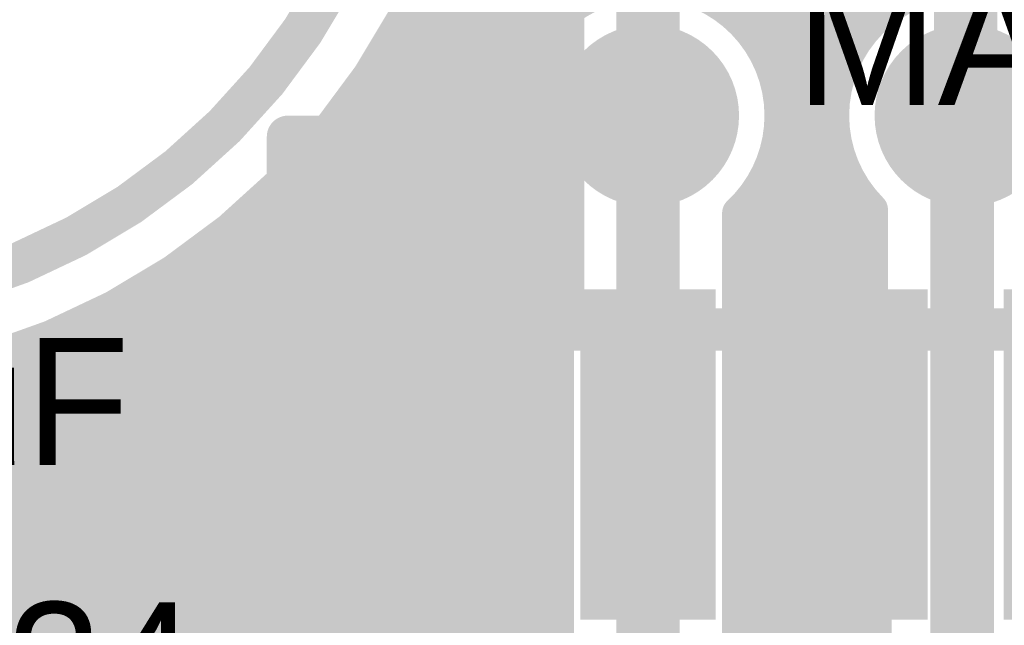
# Model space of a CAD drawing. Extents: x 7.17 to 14.1, y 4 to 11.75.
# Tile 18 of 189: x 8.05 to 8.28, y 6.52 to 6.66. Entities that reach past the tile are written whole.
import ezdxf

# ---------------------------------------------------------------- set-up
doc = ezdxf.new("R2010")
doc.units = 0
doc.layers.get('0').update_dxf_attribs({"linetype": 'CONTINUOUS'})
for name, color, linetype in [('BOTTOMLAYER', 5, 'CONTINUOUS'), ('BOTTOMSOLDER', 6, 'CONTINUOUS'), ('KEEPOUTLAYER', 6, 'CONTINUOUS'), ('MECHANICAL1', 6, 'CONTINUOUS'), ('TOPLAYER', 1, 'CONTINUOUS'), ('TOPOVERLAY', 2, 'CONTINUOUS'), ('TOPPASTE', 8, 'CONTINUOUS'), ('TOPSOLDER', 216, 'CONTINUOUS')]:
    doc.layers.add(name, color=color, linetype=linetype)

# ---------------------------------------------------------------- blocks, each defined once
blk = doc.blocks.new('0603_80')
at = {"layer": 'MECHANICAL1', "const_width": 0.01}
for points in [[(0.059468, 0.015748), (-0.000531, 0.015748)], [(-0.000531, -0.014252), (-0.000531, 0.015748)], [(0.059468, -0.014252), (0.059468, 0.015748)], [(0.059468, -0.014252), (-0.000531, -0.014252)]]:
    blk.add_lwpolyline(points, dxfattribs=at)
at = {"layer": 'MECHANICAL1', "const_width": 0.005}
for points in [[(-0.003031, 0.015748, 1), (0.001969, 0.015748, 1)], [(-0.003031, 0.015748, 1), (0.001969, 0.015748, 1)], [(0.056968, 0.015748, 1), (0.061968, 0.015748, 1)], [(0.056968, 0.015748, 1), (0.061968, 0.015748, 1)], [(-0.003031, -0.014252, 1), (0.001969, -0.014252, 1)], [(-0.003031, -0.014252, 1), (0.001969, -0.014252, 1)], [(0.056968, -0.014252, 1), (0.061968, -0.014252, 1)], [(0.056968, -0.014252, 1), (0.061968, -0.014252, 1)]]:
    blk.add_lwpolyline(points, format="xyb", close=True, dxfattribs=at)
at = {"layer": 'TOPLAYER'}
for points in [[(-0.015, -0.015), (0.015, -0.015), (-0.015, 0.015), (0.015, 0.015)], [(0.045, -0.015), (0.075, -0.015), (0.045, 0.015), (0.075, 0.015)]]:
    blk.add_solid(points, dxfattribs=at)
at = {"layer": 'TOPOVERLAY', "const_width": 0.01}
for points in [[(0.09, 0.03), (-0.03, 0.03)], [(-0.03, 0), (-0.03, 0.03)], [(0.09, -0.03), (0.09, 0.03)], [(-0.03, -0.03), (-0.03, 0)], [(0.09, -0.03), (-0.03, -0.03)]]:
    blk.add_lwpolyline(points, dxfattribs=at)
at = {"layer": 'TOPOVERLAY', "const_width": 0.005}
for points in [[(-0.0325, 0.03, 1), (-0.0275, 0.03, 1)], [(-0.0325, 0.03, 1), (-0.0275, 0.03, 1)], [(0.0875, 0.03, 1), (0.0925, 0.03, 1)], [(0.0875, 0.03, 1), (0.0925, 0.03, 1)], [(-0.0325, 0, 1), (-0.0275, 0, 1)], [(-0.0325, 0, 1), (-0.0275, 0, 1)], [(-0.0325, -0.03, 1), (-0.0275, -0.03, 1)], [(-0.0325, -0.03, 1), (-0.0275, -0.03, 1)], [(0.0875, -0.03, 1), (0.0925, -0.03, 1)], [(0.0875, -0.03, 1), (0.0925, -0.03, 1)]]:
    blk.add_lwpolyline(points, format="xyb", close=True, dxfattribs=at)
at = {"layer": 'TOPPASTE'}
for points in [[(-0.015, -0.015), (0.015, -0.015), (-0.015, 0.015), (0.015, 0.015)], [(0.045, -0.015), (0.075, -0.015), (0.045, 0.015), (0.075, 0.015)]]:
    blk.add_solid(points, dxfattribs=at)
at = {"layer": 'TOPSOLDER'}
for points in [[(-0.019, -0.019), (0.019, -0.019), (-0.019, 0.019), (0.019, 0.019)], [(0.041, -0.019), (0.079, -0.019), (0.041, 0.019), (0.079, 0.019)]]:
    blk.add_solid(points, dxfattribs=at)
blk = doc.blocks.new('SO_16_82')
at = {"layer": 'MECHANICAL1', "const_width": 0.01}
for points in [[(0.18, -0.37), (0.18, 0.02)], [(0.209, -0.3), (0.179, -0.3)], [(0.209, -0.35), (0.179, -0.35)], [(0.18, -0.37), (0.03, -0.37)]]:
    blk.add_lwpolyline(points, dxfattribs=at)
at = {"layer": 'MECHANICAL1', "const_width": 0.005}
for points in [[(0.1765, -0.3, 1), (0.1815, -0.3, 1)], [(0.2065, -0.3, 1), (0.2115, -0.3, 1)], [(0.1765, -0.35, 1), (0.1815, -0.35, 1)], [(0.2065, -0.35, 1), (0.2115, -0.35, 1)], [(0.1775, -0.37, 1), (0.1825, -0.37, 1)], [(0.1775, -0.37, 1), (0.1825, -0.37, 1)]]:
    blk.add_lwpolyline(points, format="xyb", close=True, dxfattribs=at)
at = {"layer": 'TOPLAYER'}
for points in [[(0.1745, -0.312), (0.2445, -0.312), (0.1745, -0.288), (0.2445, -0.288)], [(0.1745, -0.362), (0.2445, -0.362), (0.1745, -0.338), (0.2445, -0.338)]]:
    blk.add_solid(points, dxfattribs=at)
at = {"layer": 'TOPOVERLAY', "const_width": 0.01}
blk.add_lwpolyline([(0.255, -0.375), (-0.045, -0.375)], dxfattribs=at)
at = {"layer": 'TOPPASTE'}
for points in [[(0.1745, -0.312), (0.2445, -0.312), (0.1745, -0.288), (0.2445, -0.288)], [(0.1745, -0.362), (0.2445, -0.362), (0.1745, -0.338), (0.2445, -0.338)]]:
    blk.add_solid(points, dxfattribs=at)
at = {"layer": 'TOPSOLDER'}
for points in [[(0.1705, -0.266), (0.2485, -0.266), (0.1705, -0.234), (0.2485, -0.234)], [(0.1705, -0.316), (0.2485, -0.316), (0.1705, -0.284), (0.2485, -0.284)], [(0.1705, -0.366), (0.2485, -0.366), (0.1705, -0.334), (0.2485, -0.334)]]:
    blk.add_solid(points, dxfattribs=at)

msp = doc.modelspace()

# ---------------------------------------------------------------- linework, layer by layer
at = {"layer": 'BOTTOMLAYER'}
for points, const_width in [([(7.331425, 5.8465), (8.588294, 7.103369)], 0.008), ([(7.338496, 5.8465), (8.595365, 7.103369)], 0.008), ([(7.345567, 5.8465), (8.602436, 7.103369)], 0.008), ([(7.907978, 6.40184), (8.609507, 7.103369)], 0.008), ([(8.132604, 6.65475), (8.581223, 7.103369)], 0.008), ([(8.213782, 6.665217), (8.651934, 7.103369)], 0.008), ([(8.217541, 6.661905), (8.659005, 7.103369)], 0.008), ([(8.220735, 6.658028), (8.666076, 7.103369)], 0.008), ([(8.223337, 6.653558), (8.673147, 7.103369)], 0.008), ([(8.22526, 6.648411), (8.680218, 7.103369)], 0.008), ([(8.226313, 6.642393), (8.687289, 7.103369)], 0.008), ([(8.156879, 6.756013), (8.249174, 6.663718)], 0.008), ([(8.157317, 6.748503), (8.245682, 6.660138)], 0.008), ([(8.157421, 6.741329), (8.242762, 6.655987)], 0.008), ([(8.157231, 6.734447), (8.240467, 6.651212)], 0.008), ([(8.156781, 6.727826), (8.238921, 6.645686)], 0.008), ([(8.149763, 6.692417), (8.176568, 6.665613)], 0.008), ([(8.148002, 6.687108), (8.172733, 6.662376)], 0.008), ([(8.146096, 6.681942), (8.169464, 6.658575)], 0.008), ([(8.144053, 6.676915), (8.16678, 6.654187)], 0.008), ([(8.141877, 6.672019), (8.164758, 6.649138)], 0.008), ([(8.139573, 6.667252), (8.163572, 6.643253)], 0.008), ([(8.137147, 6.662607), (8.163645, 6.636109)], 0.008), ([(8.1346, 6.658083), (8.166689, 6.625994)], 0.008), ([(8.222681, 6.654855), (8.238416, 6.63912)], 0.008), ([(7.917093, 6.403884), (8.166213, 6.653004)], 0.008), ([(8.131937, 6.653675), (8.173404, 6.612208)], 0.008), ([(8.12916, 6.649381), (8.173404, 6.605137)], 0.008), ([(8.226007, 6.635016), (8.239604, 6.648613)], 0.008), ([(8.126271, 6.645199), (8.173404, 6.598066)], 0.008), ([(7.924281, 6.404), (8.163577, 6.643296)], 0.008), ([(8.194904, 6.445), (8.194904, 6.64)], 0.015), ([(8.2261, 6.644365), (8.239828, 6.630638)], 0.008), ([(8.269071, 6.639167), (8.269904, 6.64)], 0.015), ([(8.269071, 6.474167), (8.269071, 6.639167)], 0.015), ([(8.123271, 6.641127), (8.173404, 6.590995)], 0.008), ([(8.222002, 6.62394), (8.238406, 6.640343)], 0.008), ([(7.931352, 6.404), (8.163625, 6.636274)], 0.008), ([(8.120164, 6.637164), (8.173404, 6.583924)], 0.008), ([(8.226272, 6.637122), (8.247571, 6.615823)], 0.008), ([(8.116949, 6.633308), (8.173404, 6.576852)], 0.008), ([(8.216404, 6.61127), (8.239006, 6.633872)], 0.008), ([(8.225144, 6.631179), (8.247571, 6.608752)], 0.008), ([(7.938423, 6.404), (8.164883, 6.63046)], 0.008), ([(8.113627, 6.629558), (8.173404, 6.569781)], 0.008), ([(8.216404, 6.604199), (8.240614, 6.628409)], 0.008), ([(7.945494, 6.404), (8.166958, 6.625464)], 0.008), ([(8.1102, 6.625914), (8.173404, 6.56271)], 0.008), ([(8.223165, 6.626087), (8.247571, 6.601681)], 0.008), ([(8.106667, 6.622376), (8.173404, 6.555639)], 0.008), ([(8.216404, 6.597128), (8.242959, 6.623683)], 0.008), ([(8.220517, 6.621664), (8.247571, 6.59461)], 0.008), ([(7.952565, 6.404), (8.169687, 6.621122)], 0.008), ([(8.216404, 6.590057), (8.245923, 6.619576)], 0.008), ([(7.959636, 6.404), (8.172999, 6.617363)], 0.008), ([(8.103028, 6.618944), (8.173404, 6.548568)], 0.008), ([(8.173404, 6.445), (8.173404, 6.616978)], 0.008), ([(8.216404, 6.453906), (8.216404, 6.616978)], 0.008), ([(8.21728, 6.617829), (8.247571, 6.587539)], 0.008), ([(8.247571, 6.497189), (8.247571, 6.617785)], 0.008), ([(8.099284, 6.615617), (8.173404, 6.541497)], 0.008), ([(8.095433, 6.612397), (8.173404, 6.534426)], 0.008), ([(8.216404, 6.582986), (8.247571, 6.614153)], 0.008), ([(7.966707, 6.404), (8.173404, 6.610697)], 0.008), ([(8.216404, 6.611635), (8.247571, 6.580468)], 0.008), ([(8.091475, 6.609284), (8.173404, 6.527355)], 0.008), ([(8.087409, 6.606279), (8.173404, 6.520284)], 0.008), ([(8.216404, 6.575915), (8.247571, 6.607082)], 0.008), ([(7.973778, 6.404), (8.173404, 6.603626)], 0.008), ([(8.083232, 6.603384), (8.173404, 6.513212)], 0.008), ([(8.216404, 6.604563), (8.247571, 6.573396)], 0.008), ([(8.078944, 6.600601), (8.173404, 6.506141)], 0.008), ([(7.324354, 5.8465), (8.077654, 6.5998)], 0.008), ([(8.216404, 6.568844), (8.247571, 6.600011)], 0.008), ([(7.980849, 6.404), (8.173404, 6.596555)], 0.008), ([(8.074542, 6.597933), (8.173404, 6.49907)], 0.008), ([(8.216404, 6.597492), (8.247571, 6.566325)], 0.008), ([(8.070023, 6.59538), (8.173404, 6.491999)], 0.008), ([(7.317283, 5.8465), (8.062133, 6.59135)], 0.008), ([(8.065385, 6.592948), (8.173404, 6.484928)], 0.008), ([(8.216404, 6.561773), (8.247571, 6.59294)], 0.008), ([(7.98792, 6.404), (8.173404, 6.589484)], 0.008), ([(8.060623, 6.590638), (8.173404, 6.477857)], 0.008), ([(8.216404, 6.590421), (8.247571, 6.559254)], 0.008), ([(8.055734, 6.588456), (8.173404, 6.470786)], 0.008), ([(7.310212, 5.8465), (8.049742, 6.586031)], 0.008), ([(8.045555, 6.584493), (8.173404, 6.456644)], 0.008), ([(8.050713, 6.586405), (8.173404, 6.463715)], 0.008), ([(8.216404, 6.554702), (8.247571, 6.585869)], 0.008), ([(7.994992, 6.404), (8.173404, 6.582413)], 0.008), ([(8.040252, 6.582724), (8.173404, 6.449573)], 0.008), ([(8.216404, 6.58335), (8.247571, 6.552183)], 0.008), ([(8.034799, 6.581107), (8.17357, 6.442336)], 0.008), ([(8.023401, 6.578362), (8.197763, 6.404)], 0.008), ([(8.029185, 6.57965), (8.204834, 6.404)], 0.008), ([(8.216404, 6.54763), (8.247571, 6.578797)], 0.008), ([(7.984263, 6.575074), (8.155337, 6.404)], 0.008), ([(7.99829, 6.575189), (8.169479, 6.404)], 0.008), ([(8.002063, 6.404), (8.173404, 6.575341)], 0.008), ([(8.004899, 6.575651), (8.17655, 6.404)], 0.008), ([(8.011273, 6.576348), (8.183621, 6.404)], 0.008), ([(8.017435, 6.577257), (8.190692, 6.404)], 0.008), ([(8.216404, 6.576279), (8.247571, 6.545112)], 0.008), ([(7.991422, 6.574986), (8.162408, 6.404)], 0.008), ([(8.216404, 6.540559), (8.247571, 6.571726)], 0.008), ([(8.009134, 6.404), (8.173404, 6.56827)], 0.008), ([(8.216404, 6.569208), (8.247571, 6.538041)], 0.008), ([(8.216404, 6.533488), (8.247571, 6.564655)], 0.008), ([(8.016205, 6.404), (8.173404, 6.561199)], 0.008), ([(8.216404, 6.562137), (8.247571, 6.53097)], 0.008), ([(8.216404, 6.526417), (8.247571, 6.557584)], 0.008), ([(8.023276, 6.404), (8.173404, 6.554128)], 0.008), ([(8.216404, 6.555066), (8.247571, 6.523899)], 0.008), ([(8.216404, 6.519346), (8.247571, 6.550513)], 0.008), ([(8.216404, 6.547995), (8.247571, 6.516828)], 0.008), ([(8.030347, 6.404), (8.173404, 6.547057)], 0.008), ([(8.216404, 6.512275), (8.247571, 6.543442)], 0.008), ([(8.216404, 6.540923), (8.247571, 6.509756)], 0.008), ([(8.037418, 6.404), (8.173404, 6.539986)], 0.008), ([(8.216404, 6.505204), (8.247571, 6.536371)], 0.008), ([(8.216404, 6.533852), (8.247571, 6.502685)], 0.008), ([(8.044489, 6.404), (8.173404, 6.532915)], 0.008), ([(8.216404, 6.498133), (8.247571, 6.5293)], 0.008), ([(8.216404, 6.526781), (8.246771, 6.496415)], 0.008), ([(8.05156, 6.404), (8.173404, 6.525844)], 0.008), ([(8.216404, 6.491062), (8.247571, 6.522229)], 0.008), ([(8.216404, 6.51971), (8.243522, 6.492592)], 0.008), ([(8.058631, 6.404), (8.173404, 6.518773)], 0.008)]:
    msp.add_lwpolyline(points, dxfattribs=dict(at, const_width=const_width))
for points, const_width in [([(8.157425, 6.7425, 1), (7.822383, 6.7425, 1)], 0.008), ([(8.174568, 6.665613, 1), (8.178568, 6.665613, 1)], 0.004), ([(8.211782, 6.665217, 1), (8.215782, 6.665217, 1)], 0.004), ([(8.247174, 6.663718, 1), (8.251174, 6.663718, 1)], 0.004), ([(8.135147, 6.662607, 1), (8.139147, 6.662607, 1)], 0.004), ([(8.170733, 6.662376, 1), (8.174733, 6.662376, 1)], 0.004), ([(8.215541, 6.661905, 1), (8.219541, 6.661905, 1)], 0.004), ([(8.243682, 6.660138, 1), (8.247682, 6.660138, 1)], 0.004), ([(8.1326, 6.658083, 1), (8.1366, 6.658083, 1)], 0.004), ([(8.167464, 6.658575, 1), (8.171463, 6.658575, 1)], 0.004), ([(8.218735, 6.658028, 1), (8.222735, 6.658028, 1)], 0.004), ([(8.130603, 6.65475, 1), (8.134604, 6.65475, 1)], 0.004), ([(8.16478, 6.654187, 1), (8.16878, 6.654187, 1)], 0.004), ([(8.220681, 6.654855, 1), (8.224681, 6.654855, 1)], 0.004), ([(8.240762, 6.655987, 1), (8.244762, 6.655987, 1)], 0.004), ([(8.129937, 6.653675, 1), (8.133937, 6.653675, 1)], 0.004), ([(8.164214, 6.653004, 1), (8.168214, 6.653004, 1)], 0.004), ([(8.221337, 6.653558, 1), (8.225337, 6.653558, 1)], 0.004), ([(8.238467, 6.651212, 1), (8.242467, 6.651212, 1)], 0.004), ([(8.12716, 6.649381, 1), (8.13116, 6.649381, 1)], 0.004), ([(8.162759, 6.649138, 1), (8.166759, 6.649138, 1)], 0.004), ([(8.22326, 6.648411, 1), (8.22726, 6.648411, 1)], 0.004), ([(8.237604, 6.648613, 1), (8.241604, 6.648613, 1)], 0.004), ([(8.12427, 6.645199, 1), (8.12827, 6.645199, 1)], 0.004), ([(8.236921, 6.645686, 1), (8.240921, 6.645686, 1)], 0.004), ([(8.161572, 6.643253, 1), (8.165572, 6.643253, 1)], 0.004), ([(8.161577, 6.643296, 1), (8.165577, 6.643296, 1)], 0.004), ([(8.191154, 6.64, 1), (8.198654, 6.64, 1)], 0.0075), ([(8.2241, 6.644365, 1), (8.2281, 6.644365, 1)], 0.004), ([(8.265321, 6.639167, 1), (8.272821, 6.639167, 1)], 0.0075), ([(8.265321, 6.639167, 1), (8.272821, 6.639167, 1)], 0.0075), ([(8.266154, 6.64, 1), (8.273654, 6.64, 1)], 0.0075), ([(8.121271, 6.641127, 1), (8.125271, 6.641127, 1)], 0.004), ([(8.224313, 6.642393, 1), (8.228313, 6.642393, 1)], 0.004), ([(8.236406, 6.640343, 1), (8.240406, 6.640343, 1)], 0.004), ([(8.224404, 6.64, 1), (8.228404, 6.64, 1)], 0.004), ([(8.224404, 6.64, 1), (8.228404, 6.64, 1)], 0.004), ([(8.236416, 6.63912, 1), (8.240416, 6.63912, 1)], 0.004), ([(8.118164, 6.637164, 1), (8.122164, 6.637164, 1)], 0.004), ([(8.161625, 6.636274, 1), (8.165625, 6.636274, 1)], 0.004), ([(8.161645, 6.636109, 1), (8.165645, 6.636109, 1)], 0.004), ([(8.224272, 6.637122, 1), (8.228272, 6.637122, 1)], 0.004), ([(8.114949, 6.633308, 1), (8.118949, 6.633308, 1)], 0.004), ([(8.224007, 6.635016, 1), (8.228007, 6.635016, 1)], 0.004), ([(8.237006, 6.633872, 1), (8.241006, 6.633872, 1)], 0.004), ([(8.223144, 6.631179, 1), (8.227144, 6.631179, 1)], 0.004), ([(8.111627, 6.629558, 1), (8.115627, 6.629558, 1)], 0.004), ([(8.162883, 6.63046, 1), (8.166883, 6.63046, 1)], 0.004), ([(8.237827, 6.630638, 1), (8.241827, 6.630638, 1)], 0.004), ([(8.238614, 6.628409, 1), (8.242614, 6.628409, 1)], 0.004), ([(8.1082, 6.625914, 1), (8.1122, 6.625914, 1)], 0.004), ([(8.164689, 6.625994, 1), (8.168689, 6.625994, 1)], 0.004), ([(8.164958, 6.625464, 1), (8.168958, 6.625464, 1)], 0.004), ([(8.220002, 6.62394, 1), (8.224002, 6.62394, 1)], 0.004), ([(8.221165, 6.626087, 1), (8.225165, 6.626087, 1)], 0.004), ([(8.104667, 6.622376, 1), (8.108667, 6.622376, 1)], 0.004), ([(8.218517, 6.621664, 1), (8.222517, 6.621664, 1)], 0.004), ([(8.240959, 6.623683, 1), (8.244959, 6.623683, 1)], 0.004), ([(8.167687, 6.621122, 1), (8.171687, 6.621122, 1)], 0.004), ([(8.243923, 6.619576, 1), (8.247923, 6.619576, 1)], 0.004), ([(8.101028, 6.618944, 1), (8.105028, 6.618944, 1)], 0.004), ([(8.170999, 6.617363, 1), (8.174999, 6.617363, 1)], 0.004), ([(8.171404, 6.616978, 1), (8.175404, 6.616978, 1)], 0.004), ([(8.171404, 6.616978, 1), (8.175404, 6.616978, 1)], 0.004), ([(8.214404, 6.616978, 1), (8.218404, 6.616978, 1)], 0.004), ([(8.214404, 6.616978, 1), (8.218404, 6.616978, 1)], 0.004), ([(8.21528, 6.617829, 1), (8.21928, 6.617829, 1)], 0.004), ([(8.245571, 6.617785, 1), (8.249571, 6.617785, 1)], 0.004), ([(8.245571, 6.617785, 1), (8.249571, 6.617785, 1)], 0.004), ([(8.097284, 6.615617, 1), (8.101284, 6.615617, 1)], 0.004), ([(8.245571, 6.615823, 1), (8.249571, 6.615823, 1)], 0.004), ([(8.093433, 6.612397, 1), (8.097433, 6.612397, 1)], 0.004), ([(8.245571, 6.614153, 1), (8.249571, 6.614153, 1)], 0.004), ([(8.171404, 6.612208, 1), (8.175404, 6.612208, 1)], 0.004), ([(8.171404, 6.610697, 1), (8.175404, 6.610697, 1)], 0.004), ([(8.214404, 6.611635, 1), (8.218404, 6.611635, 1)], 0.004), ([(8.214404, 6.61127, 1), (8.218404, 6.61127, 1)], 0.004), ([(8.089475, 6.609284, 1), (8.093475, 6.609284, 1)], 0.004), ([(8.245571, 6.608752, 1), (8.249571, 6.608752, 1)], 0.004), ([(8.085409, 6.606279, 1), (8.089409, 6.606279, 1)], 0.004), ([(8.245571, 6.607082, 1), (8.249571, 6.607082, 1)], 0.004), ([(8.081232, 6.603384, 1), (8.085232, 6.603384, 1)], 0.004), ([(8.171404, 6.605137, 1), (8.175404, 6.605137, 1)], 0.004), ([(8.171404, 6.603626, 1), (8.175404, 6.603626, 1)], 0.004), ([(8.214404, 6.604563, 1), (8.218404, 6.604563, 1)], 0.004), ([(8.214404, 6.604199, 1), (8.218404, 6.604199, 1)], 0.004), ([(8.076944, 6.600601, 1), (8.080944, 6.600601, 1)], 0.004), ([(8.245571, 6.601681, 1), (8.249571, 6.601681, 1)], 0.004), ([(8.075654, 6.5998, 1), (8.079654, 6.5998, 1)], 0.004), ([(8.245571, 6.600011, 1), (8.249571, 6.600011, 1)], 0.004), ([(8.072542, 6.597933, 1), (8.076542, 6.597933, 1)], 0.004), ([(8.171404, 6.598066, 1), (8.175404, 6.598066, 1)], 0.004), ([(8.171404, 6.596555, 1), (8.175404, 6.596555, 1)], 0.004), ([(8.214404, 6.597492, 1), (8.218404, 6.597492, 1)], 0.004), ([(8.214404, 6.597128, 1), (8.218404, 6.597128, 1)], 0.004), ([(8.068023, 6.59538, 1), (8.072023, 6.59538, 1)], 0.004), ([(8.245571, 6.59461, 1), (8.249571, 6.59461, 1)], 0.004), ([(8.060133, 6.59135, 1), (8.064133, 6.59135, 1)], 0.004), ([(8.063385, 6.592948, 1), (8.067385, 6.592948, 1)], 0.004), ([(8.245571, 6.59294, 1), (8.249571, 6.59294, 1)], 0.004), ([(8.058623, 6.590638, 1), (8.062623, 6.590638, 1)], 0.004), ([(8.171404, 6.590995, 1), (8.175404, 6.590995, 1)], 0.004), ([(8.171404, 6.589484, 1), (8.175404, 6.589484, 1)], 0.004), ([(8.214404, 6.590421, 1), (8.218404, 6.590421, 1)], 0.004), ([(8.214404, 6.590057, 1), (8.218404, 6.590057, 1)], 0.004), ([(8.053734, 6.588456, 1), (8.057734, 6.588456, 1)], 0.004), ([(8.245571, 6.587539, 1), (8.249571, 6.587539, 1)], 0.004), ([(8.043555, 6.584493, 1), (8.047555, 6.584493, 1)], 0.004), ([(8.047742, 6.586031, 1), (8.051742, 6.586031, 1)], 0.004), ([(8.048713, 6.586405, 1), (8.052713, 6.586405, 1)], 0.004), ([(8.245571, 6.585869, 1), (8.249571, 6.585869, 1)], 0.004), ([(8.171404, 6.583924, 1), (8.175404, 6.583924, 1)], 0.004), ([(8.171404, 6.582413, 1), (8.175404, 6.582413, 1)], 0.004), ([(8.214404, 6.58335, 1), (8.218404, 6.58335, 1)], 0.004), ([(8.214404, 6.582986, 1), (8.218404, 6.582986, 1)], 0.004), ([(8.245571, 6.580468, 1), (8.249571, 6.580468, 1)], 0.004), ([(8.245571, 6.578797, 1), (8.249571, 6.578797, 1)], 0.004), ([(8.171404, 6.576852, 1), (8.175404, 6.576852, 1)], 0.004), ([(8.171404, 6.575341, 1), (8.175404, 6.575341, 1)], 0.004), ([(8.214404, 6.576279, 1), (8.218404, 6.576279, 1)], 0.004), ([(8.214404, 6.575915, 1), (8.218404, 6.575915, 1)], 0.004), ([(8.245571, 6.573396, 1), (8.249571, 6.573396, 1)], 0.004), ([(8.245571, 6.571726, 1), (8.249571, 6.571726, 1)], 0.004), ([(8.171404, 6.569781, 1), (8.175404, 6.569781, 1)], 0.004), ([(8.171404, 6.56827, 1), (8.175404, 6.56827, 1)], 0.004), ([(8.214404, 6.569208, 1), (8.218404, 6.569208, 1)], 0.004), ([(8.214404, 6.568844, 1), (8.218404, 6.568844, 1)], 0.004), ([(8.245571, 6.566325, 1), (8.249571, 6.566325, 1)], 0.004), ([(8.245571, 6.564655, 1), (8.249571, 6.564655, 1)], 0.004), ([(8.171404, 6.56271, 1), (8.175404, 6.56271, 1)], 0.004), ([(8.171404, 6.561199, 1), (8.175404, 6.561199, 1)], 0.004), ([(8.214404, 6.562137, 1), (8.218404, 6.562137, 1)], 0.004), ([(8.214404, 6.561773, 1), (8.218404, 6.561773, 1)], 0.004), ([(8.245571, 6.559254, 1), (8.249571, 6.559254, 1)], 0.004), ([(8.245571, 6.557584, 1), (8.249571, 6.557584, 1)], 0.004), ([(8.171404, 6.555639, 1), (8.175404, 6.555639, 1)], 0.004), ([(8.171404, 6.554128, 1), (8.175404, 6.554128, 1)], 0.004), ([(8.214404, 6.555066, 1), (8.218404, 6.555066, 1)], 0.004), ([(8.214404, 6.554702, 1), (8.218404, 6.554702, 1)], 0.004), ([(8.245571, 6.552183, 1), (8.249571, 6.552183, 1)], 0.004), ([(8.245571, 6.550513, 1), (8.249571, 6.550513, 1)], 0.004), ([(8.171404, 6.548568, 1), (8.175404, 6.548568, 1)], 0.004), ([(8.214404, 6.547995, 1), (8.218404, 6.547995, 1)], 0.004), ([(8.214404, 6.54763, 1), (8.218404, 6.54763, 1)], 0.004), ([(8.171404, 6.547057, 1), (8.175404, 6.547057, 1)], 0.004), ([(8.245571, 6.545112, 1), (8.249571, 6.545112, 1)], 0.004), ([(8.245571, 6.543442, 1), (8.249571, 6.543442, 1)], 0.004), ([(8.171404, 6.541497, 1), (8.175404, 6.541497, 1)], 0.004), ([(8.214404, 6.540923, 1), (8.218404, 6.540923, 1)], 0.004), ([(8.214404, 6.540559, 1), (8.218404, 6.540559, 1)], 0.004), ([(8.171404, 6.539986, 1), (8.175404, 6.539986, 1)], 0.004), ([(8.245571, 6.538041, 1), (8.249571, 6.538041, 1)], 0.004), ([(8.245571, 6.536371, 1), (8.249571, 6.536371, 1)], 0.004), ([(8.171404, 6.534426, 1), (8.175404, 6.534426, 1)], 0.004), ([(8.214404, 6.533852, 1), (8.218404, 6.533852, 1)], 0.004), ([(8.214404, 6.533488, 1), (8.218404, 6.533488, 1)], 0.004), ([(8.171404, 6.532915, 1), (8.175404, 6.532915, 1)], 0.004), ([(8.245571, 6.53097, 1), (8.249571, 6.53097, 1)], 0.004), ([(8.245571, 6.5293, 1), (8.249571, 6.5293, 1)], 0.004), ([(8.171404, 6.527355, 1), (8.175404, 6.527355, 1)], 0.004), ([(8.214404, 6.526781, 1), (8.218404, 6.526781, 1)], 0.004), ([(8.214404, 6.526417, 1), (8.218404, 6.526417, 1)], 0.004), ([(8.171404, 6.525844, 1), (8.175404, 6.525844, 1)], 0.004), ([(8.245571, 6.523899, 1), (8.249571, 6.523899, 1)], 0.004), ([(8.245571, 6.522229, 1), (8.249571, 6.522229, 1)], 0.004), ([(8.171404, 6.520284, 1), (8.175404, 6.520284, 1)], 0.004), ([(8.214404, 6.51971, 1), (8.218404, 6.51971, 1)], 0.004), ([(8.214404, 6.519346, 1), (8.218404, 6.519346, 1)], 0.004), ([(8.171404, 6.518773, 1), (8.175404, 6.518773, 1)], 0.004), ([(8.245571, 6.516828, 1), (8.249571, 6.516828, 1)], 0.004)]:
    msp.add_lwpolyline(points, format="xyb", close=True, dxfattribs=dict(at, const_width=const_width))
at = {"layer": 'BOTTOMLAYER', "const_width": 0.008}
for points in [[(8.173404, 6.616978, -1.524638), (8.226404, 6.64)], [(8.247571, 6.617785, -1.494455), (8.301404, 6.64)], [(8.226404, 6.64, -0.207807), (8.216404, 6.616978)]]:
    msp.add_lwpolyline(points, format="xyb", dxfattribs=at)
at = {"layer": 'BOTTOMSOLDER', "const_width": 0.0215}
for points in [[(8.184154, 6.64, 1), (8.205654, 6.64, 1)], [(8.259154, 6.64, 1), (8.280654, 6.64, 1)], [(8.064154, 6.545, 1), (8.085654, 6.545, 1)]]:
    msp.add_lwpolyline(points, format="xyb", close=True, dxfattribs=at)
at = {"layer": 'KEEPOUTLAYER', "const_width": 0.01}
msp.add_lwpolyline([(8.138425, 6.7425, 1), (7.841383, 6.7425, 1)], format="xyb", close=True, dxfattribs=at)
at = {"layer": 'TOPLAYER'}
for points, const_width in [([(8.194904, 6.64), (8.194904, 6.77)], 0.015), ([(8.269904, 6.64), (8.269904, 6.68)], 0.015), ([(8.139904, 6.6525), (8.164904, 6.6775)], 0.012), ([(8.139904, 6.605), (8.139904, 6.6525)], 0.012), ([(8.194904, 6.505), (8.194904, 6.56)], 0.015), ([(8.244904, 6.505), (8.244904, 6.56)], 0.015), ([(8.024904, 6.545), (8.139904, 6.545)], 0.025), ([(8.139904, 6.485), (8.139904, 6.545)], 0.025)]:
    msp.add_lwpolyline(points, dxfattribs=dict(at, const_width=const_width))
for points, const_width in [([(8.136904, 6.6525, 1), (8.142904, 6.6525, 1)], 0.006), ([(8.136904, 6.6525, 1), (8.142904, 6.6525, 1)], 0.006), ([(8.191154, 6.64, 1), (8.198654, 6.64, 1)], 0.0075), ([(8.266154, 6.64, 1), (8.273654, 6.64, 1)], 0.0075), ([(8.136904, 6.605, 1), (8.142904, 6.605, 1)], 0.006), ([(8.191154, 6.56, 1), (8.198654, 6.56, 1)], 0.0075), ([(8.241154, 6.56, 1), (8.248654, 6.56, 1)], 0.0075), ([(8.133654, 6.545, 1), (8.146154, 6.545, 1)], 0.0125), ([(8.133654, 6.545, 1), (8.146154, 6.545, 1)], 0.0125)]:
    msp.add_lwpolyline(points, format="xyb", close=True, dxfattribs=dict(at, const_width=const_width))
at = {"layer": 'TOPSOLDER', "const_width": 0.0215}
for points in [[(8.184154, 6.64, 1), (8.205654, 6.64, 1)], [(8.259154, 6.64, 1), (8.280654, 6.64, 1)], [(8.064154, 6.545, 1), (8.085654, 6.545, 1)]]:
    msp.add_lwpolyline(points, format="xyb", close=True, dxfattribs=at)

# ---------------------------------------------------------------- block references
at = {"rotation": 270}
for name, p in [('SO_16_82', (8.544904, 6.7695)), ('0603_80', (8.139904, 6.605))]:
    msp.add_blockref(name, p, dxfattribs=at)

# ---------------------------------------------------------------- texts
at = {"layer": 'MECHANICAL1'}
for s, p in [('MAX202CSE', (8.229904, 6.6425)), ('0.1uF', (7.969904, 6.5575))]:
    msp.add_text(s, height=0.03, dxfattribs=at).set_placement(p)
at = {"layer": 'TOPOVERLAY'}
msp.add_text('C34', height=0.03, dxfattribs=at).set_placement((8.014691, 6.495148))

doc.saveas('drawing.dxf')
